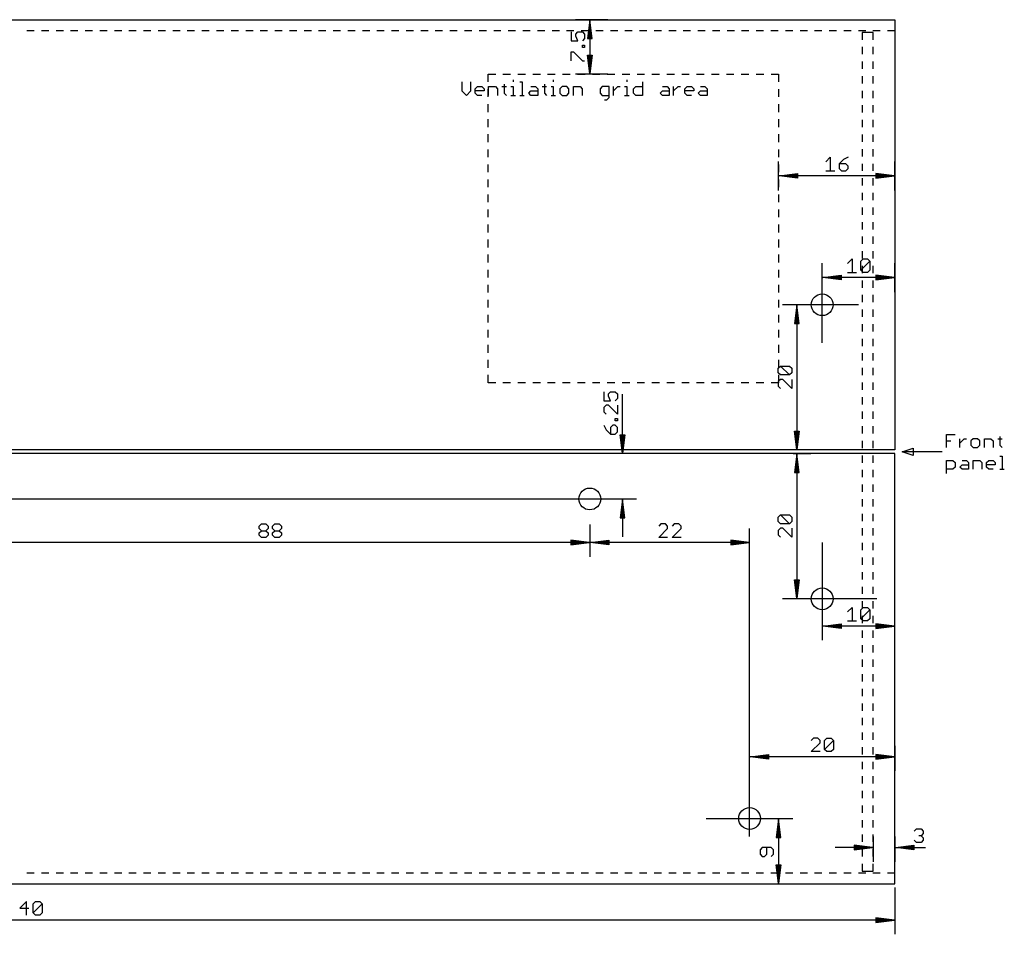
# Model space of a CAD drawing. Extents: x -279 to 630, y -428 to 126.
# Tile 2 of 14: x -145 to -10, y -7 to 119. Entities that reach past the tile are written whole.
import ezdxf

# ---------------------------------------------------------------- set-up
doc = ezdxf.new("R2010")
doc.units = 0
for name, color, linetype in [('114', 253, 'CONTINUOUS'), ('20', 7, 'CONTINUOUS'), ('47', 140, 'CONTINUOUS')]:
    doc.layers.add(name, color=color, linetype=linetype)

msp = doc.modelspace()

# ---------------------------------------------------------------- linework, layer by layer
at = {"layer": '114'}
for p, q in [((-84.6118, 110.4254), (-84.6118, 109.1926)), ((-83.379, 109.1926), (-83.379, 110.4254)), ((-82.7703, 109.5008), (-82.4621, 109.809)), ((-82.4621, 109.809), (-81.8457, 109.809)), ((-81.8457, 109.809), (-81.5375, 109.5008)), ((-80.9287, 108.5762), (-80.9287, 109.809)), ((-80.9287, 109.809), (-80.0041, 109.809)), ((-80.0041, 109.809), (-79.6959, 109.5008)), ((-79.0871, 109.809), (-78.4707, 109.809)), ((-78.7789, 110.1172), (-78.7789, 108.8844)), ((-77.8594, 109.809), (-77.5512, 109.809)), ((-77.5512, 110.7336), (-77.5512, 110.4254)), ((-77.5512, 109.809), (-77.5512, 108.5762)), ((-76.6317, 110.4254), (-76.3235, 110.4254)), ((-76.3235, 110.4254), (-76.3235, 108.5762)), ((-75.0958, 109.809), (-74.4794, 109.809)), ((-74.4794, 109.809), (-74.1712, 109.5008)), ((-73.5624, 109.809), (-72.946, 109.809)), ((-73.2542, 110.1172), (-73.2542, 108.8844)), ((-72.3347, 109.809), (-72.0265, 109.809)), ((-72.0265, 110.7336), (-72.0265, 110.4254)), ((-72.0265, 109.809), (-72.0265, 108.5762)), ((-70.7988, 109.809), (-71.107, 109.5008)), ((-70.1824, 109.809), (-70.7988, 109.809)), ((-69.8742, 109.5008), (-70.1824, 109.809)), ((-69.2654, 108.5762), (-69.2654, 109.809)), ((-69.2654, 109.809), (-68.3408, 109.809)), ((-68.3408, 109.809), (-68.0326, 109.5008)), ((-65.2741, 109.809), (-65.5822, 109.5008)), ((-64.3495, 109.809), (-65.2741, 109.809)), ((-64.3495, 108.268), (-64.3495, 109.809)), ((-63.7407, 108.5762), (-63.7407, 109.809)), ((-63.7407, 109.1926), (-63.1243, 109.809)), ((-63.1243, 109.809), (-62.8161, 109.809)), ((-62.206, 109.809), (-61.8978, 109.809)), ((-61.8978, 110.7336), (-61.8978, 110.4254)), ((-61.8978, 109.809), (-61.8978, 108.5762)), ((-60.9783, 109.5008), (-60.6701, 109.809)), ((-60.6701, 109.809), (-59.7455, 109.809)), ((-59.7455, 110.4254), (-59.7455, 108.5762)), ((-56.987, 109.809), (-56.3706, 109.809)), ((-56.3706, 109.809), (-56.0624, 109.5008)), ((-55.4536, 108.5762), (-55.4536, 109.809)), ((-55.4536, 109.1926), (-54.8372, 109.809)), ((-54.8372, 109.809), (-54.529, 109.809)), ((-53.919, 109.5008), (-53.6108, 109.809)), ((-53.6108, 109.809), (-52.9944, 109.809)), ((-52.9944, 109.809), (-52.6862, 109.5008)), ((-51.7692, 109.809), (-51.1528, 109.809)), ((-51.1528, 109.809), (-50.8446, 109.5008)), ((-84.6118, 109.1926), (-83.9954, 108.5762)), ((-83.9954, 108.5762), (-83.379, 109.1926)), ((-82.7703, 108.8844), (-82.7703, 109.5008)), ((-81.5375, 109.1926), (-82.7703, 109.1926)), ((-82.4621, 108.5762), (-82.7703, 108.8844)), ((-81.8457, 108.5762), (-82.4621, 108.5762)), ((-81.5375, 109.5008), (-81.5375, 109.1926)), ((-79.6959, 109.5008), (-79.6959, 108.5762)), ((-78.7789, 108.8844), (-78.4707, 108.5762)), ((-77.8594, 108.5762), (-77.243, 108.5762)), ((-76.6317, 108.5762), (-76.0153, 108.5762)), ((-75.404, 108.8844), (-75.0958, 109.1926)), ((-75.0958, 108.5762), (-75.404, 108.8844)), ((-75.0958, 109.1926), (-74.1712, 109.1926)), ((-74.1712, 108.5762), (-75.0958, 108.5762)), ((-74.1712, 109.5008), (-74.1712, 108.5762)), ((-73.2542, 108.8844), (-72.946, 108.5762)), ((-72.3347, 108.5762), (-71.7183, 108.5762)), ((-71.107, 109.5008), (-71.107, 108.8844)), ((-71.107, 108.8844), (-70.7988, 108.5762)), ((-70.7988, 108.5762), (-70.1824, 108.5762)), ((-70.1824, 108.5762), (-69.8742, 108.8844)), ((-69.8742, 108.8844), (-69.8742, 109.5008)), ((-68.0326, 109.5008), (-68.0326, 108.5762)), ((-65.5822, 109.5008), (-65.5822, 108.8844)), ((-65.5822, 108.8844), (-65.2741, 108.5762)), ((-65.2741, 108.5762), (-64.3495, 108.5762)), ((-62.206, 108.5762), (-61.5896, 108.5762)), ((-60.9783, 108.8844), (-60.9783, 109.5008)), ((-60.6701, 108.5762), (-60.9783, 108.8844)), ((-59.7455, 108.5762), (-60.6701, 108.5762)), ((-57.2952, 108.8844), (-56.987, 109.1926)), ((-56.987, 108.5762), (-57.2952, 108.8844)), ((-56.987, 109.1926), (-56.0624, 109.1926)), ((-56.0624, 108.5762), (-56.987, 108.5762)), ((-56.0624, 109.5008), (-56.0624, 108.5762)), ((-53.919, 108.8844), (-53.919, 109.5008)), ((-52.6862, 109.1926), (-53.919, 109.1926)), ((-53.6108, 108.5762), (-53.919, 108.8844)), ((-52.9944, 108.5762), (-53.6108, 108.5762)), ((-52.6862, 109.5008), (-52.6862, 109.1926)), ((-52.0774, 108.8844), (-51.7692, 109.1926)), ((-51.7692, 108.5762), (-52.0774, 108.8844)), ((-51.7692, 109.1926), (-50.8446, 109.1926)), ((-50.8446, 108.5762), (-51.7692, 108.5762)), ((-50.8446, 109.5008), (-50.8446, 108.5762)), ((-64.9659, 107.9598), (-64.6577, 107.9598)), ((-64.6577, 107.9598), (-64.3495, 108.268)), ((-17.8984, 60.1016), (-17.8984, 61.8999)), ((-17.8984, 61.8999), (-16.6995, 61.8999)), ((-17.8984, 61.0008), (-17.299, 61.0008)), ((-16.0568, 60.1016), (-16.0568, 61.3005)), ((-16.0568, 60.701), (-15.4574, 61.3005)), ((-15.4574, 61.3005), (-15.1577, 61.3005)), ((-14.2225, 61.3005), (-14.5222, 61.0008)), ((-14.5222, 61.0008), (-14.5222, 60.4013)), ((-13.623, 61.3005), (-14.2225, 61.3005)), ((-13.3233, 61.0008), (-13.623, 61.3005)), ((-13.3233, 60.4013), (-13.3233, 61.0008)), ((-12.6806, 60.1016), (-12.6806, 61.3005)), ((-12.6806, 61.3005), (-11.7814, 61.3005)), ((-11.7814, 61.3005), (-11.4817, 61.0008)), ((-11.4817, 61.0008), (-11.4817, 60.1016)), ((-10.839, 61.3005), (-10.2396, 61.3005)), ((-10.5393, 61.6002), (-10.5393, 60.4013)), ((-24, 59.5), (-22.5, 60)), ((-22.5, 60), (-22.5, 59)), ((-14.5222, 60.4013), (-14.2225, 60.1016)), ((-14.2225, 60.1016), (-13.623, 60.1016)), ((-13.623, 60.1016), (-13.3233, 60.4013)), ((-10.5393, 60.4013), (-10.2396, 60.1016)), ((-18.5, 59.5), (-24, 59.5)), ((-22.5, 59), (-24, 59.5)), ((-17.8984, 56.5022), (-17.8984, 58.3005)), ((-17.8984, 58.3005), (-16.9992, 58.3005)), ((-16.9992, 58.3005), (-16.6995, 58.0008)), ((-15.7571, 58.3005), (-15.1577, 58.3005)), ((-15.1577, 58.3005), (-14.8579, 58.0008)), ((-14.2153, 57.1016), (-14.2153, 58.3005)), ((-14.2153, 58.3005), (-13.3161, 58.3005)), ((-13.3161, 58.3005), (-13.0164, 58.0008)), ((-12.3737, 58.0008), (-12.074, 58.3005)), ((-12.074, 58.3005), (-11.4745, 58.3005)), ((-11.4745, 58.3005), (-11.1748, 58.0008)), ((-10.5321, 58.8999), (-10.2324, 58.8999)), ((-10.2324, 58.8999), (-10.2324, 57.1016)), ((-16.9992, 57.1016), (-17.8984, 57.1016)), ((-16.6995, 57.4013), (-16.9992, 57.1016)), ((-16.6995, 58.0008), (-16.6995, 57.4013)), ((-16.0568, 57.4013), (-15.7571, 57.701)), ((-15.7571, 57.1016), (-16.0568, 57.4013)), ((-15.7571, 57.701), (-14.8579, 57.701)), ((-14.8579, 57.1016), (-15.7571, 57.1016)), ((-14.8579, 58.0008), (-14.8579, 57.1016)), ((-13.0164, 58.0008), (-13.0164, 57.1016)), ((-12.3737, 57.4013), (-12.3737, 58.0008)), ((-11.1748, 57.701), (-12.3737, 57.701)), ((-12.074, 57.1016), (-12.3737, 57.4013)), ((-11.4745, 57.1016), (-12.074, 57.1016)), ((-11.1748, 58.0008), (-11.1748, 57.701)), ((-10.5321, 57.1016), (-9.9327, 57.1016))]:
    msp.add_line(p, q, dxfattribs=at)
at = {"layer": '20'}
for p, q in [((-265, 119), (-25, 119)), ((-25, 119), (-25, 117.5)), ((-144.5, 117.5), (-143.4917, 117.5)), ((-142.4917, 117.5), (-141.4833, 117.5)), ((-140.4833, 117.5), (-139.475, 117.5)), ((-138.475, 117.5), (-137.4667, 117.5)), ((-136.4667, 117.5), (-135.4583, 117.5)), ((-134.4583, 117.5), (-133.45, 117.5)), ((-132.45, 117.5), (-131.4417, 117.5)), ((-130.4417, 117.5), (-129.4333, 117.5)), ((-128.4333, 117.5), (-127.425, 117.5)), ((-126.425, 117.5), (-125.4167, 117.5)), ((-124.4167, 117.5), (-123.4083, 117.5)), ((-122.4083, 117.5), (-121.4, 117.5)), ((-120.4, 117.5), (-119.3917, 117.5)), ((-118.3917, 117.5), (-117.3833, 117.5)), ((-116.3833, 117.5), (-115.375, 117.5)), ((-114.375, 117.5), (-113.3667, 117.5)), ((-112.3667, 117.5), (-111.3583, 117.5)), ((-110.3583, 117.5), (-109.35, 117.5)), ((-108.35, 117.5), (-107.3417, 117.5)), ((-106.3417, 117.5), (-105.3333, 117.5)), ((-104.3333, 117.5), (-103.325, 117.5)), ((-102.325, 117.5), (-101.3167, 117.5)), ((-100.3167, 117.5), (-99.3083, 117.5)), ((-98.3083, 117.5), (-97.3, 117.5)), ((-96.3, 117.5), (-95.2917, 117.5)), ((-94.2917, 117.5), (-93.2833, 117.5)), ((-92.2833, 117.5), (-91.275, 117.5)), ((-90.275, 117.5), (-89.2667, 117.5)), ((-88.2667, 117.5), (-87.2583, 117.5)), ((-86.2583, 117.5), (-85.25, 117.5)), ((-84.25, 117.5), (-83.2417, 117.5)), ((-82.2417, 117.5), (-81.2333, 117.5)), ((-80.2333, 117.5), (-79.225, 117.5)), ((-78.225, 117.5), (-77.2167, 117.5)), ((-76.2167, 117.5), (-75.2083, 117.5)), ((-74.2083, 117.5), (-73.2, 117.5)), ((-72.2, 117.5), (-71.1917, 117.5)), ((-70.1917, 117.5), (-69.1833, 117.5)), ((-68.1833, 117.5), (-67.175, 117.5)), ((-66.175, 117.5), (-65.1667, 117.5)), ((-64.1667, 117.5), (-63.1583, 117.5)), ((-62.1583, 117.5), (-61.15, 117.5)), ((-60.15, 117.5), (-59.1417, 117.5)), ((-58.1417, 117.5), (-57.1333, 117.5)), ((-56.1333, 117.5), (-55.125, 117.5)), ((-54.125, 117.5), (-53.1167, 117.5)), ((-52.1167, 117.5), (-51.1083, 117.5)), ((-50.1083, 117.5), (-49.1, 117.5)), ((-48.1, 117.5), (-47.0917, 117.5)), ((-46.0917, 117.5), (-45.0833, 117.5)), ((-44.0833, 117.5), (-43.075, 117.5)), ((-42.075, 117.5), (-41.0667, 117.5)), ((-40.0667, 117.5), (-39.0583, 117.5)), ((-38.0583, 117.5), (-37.05, 117.5)), ((-36.05, 117.5), (-35.0417, 117.5)), ((-34.0417, 117.5), (-33.0333, 117.5)), ((-32.0333, 117.5), (-31.025, 117.5)), ((-30.025, 117.5), (-29.0167, 117.5)), ((-28, 117.25), (-29.5, 117.25)), ((-29.5, 117.25), (-29.5, 116.2414)), ((-28.0167, 117.5), (-27.0083, 117.5)), ((-28, 116.2414), (-28, 117.25)), ((-26.0083, 117.5), (-25, 117.5)), ((-25, 117.5), (-25, 59.75)), ((-29.5, 115.2414), (-29.5, 114.2328)), ((-28, 114.2328), (-28, 115.2414)), ((-29.5, 113.2328), (-29.5, 112.2241)), ((-28, 112.2241), (-28, 113.2328)), ((-81, 110.4286), (-81, 111.5)), ((-81, 111.5), (-79.95, 111.5)), ((-78.95, 111.5), (-77.9, 111.5)), ((-76.9, 111.5), (-75.85, 111.5)), ((-74.85, 111.5), (-73.8, 111.5)), ((-72.8, 111.5), (-71.75, 111.5)), ((-70.75, 111.5), (-69.7, 111.5)), ((-68.7, 111.5), (-67.65, 111.5)), ((-66.65, 111.5), (-65.6, 111.5)), ((-64.6, 111.5), (-63.55, 111.5)), ((-62.55, 111.5), (-61.5, 111.5)), ((-60.5, 111.5), (-59.45, 111.5)), ((-58.45, 111.5), (-57.4, 111.5)), ((-56.4, 111.5), (-55.35, 111.5)), ((-54.35, 111.5), (-53.3, 111.5)), ((-52.3, 111.5), (-51.25, 111.5)), ((-50.25, 111.5), (-49.2, 111.5)), ((-48.2, 111.5), (-47.15, 111.5)), ((-46.15, 111.5), (-45.1, 111.5)), ((-44.1, 111.5), (-43.05, 111.5)), ((-42.05, 111.5), (-41, 111.5)), ((-41, 111.5), (-41, 110.4286)), ((-29.5, 111.2241), (-29.5, 110.2155)), ((-28, 110.2155), (-28, 111.2241)), ((-81, 108.3571), (-81, 109.4286)), ((-41, 109.4286), (-41, 108.3571)), ((-29.5, 109.2155), (-29.5, 108.2069)), ((-28, 108.2069), (-28, 109.2155)), ((-81, 106.2857), (-81, 107.3571)), ((-41, 107.3571), (-41, 106.2857)), ((-29.5, 107.2069), (-29.5, 106.1983)), ((-28, 106.1983), (-28, 107.2069)), ((-81, 104.2143), (-81, 105.2857)), ((-41, 105.2857), (-41, 104.2143)), ((-29.5, 105.1983), (-29.5, 104.1897)), ((-28, 104.1897), (-28, 105.1983)), ((-81, 102.1429), (-81, 103.2143)), ((-41, 103.2143), (-41, 102.1429)), ((-29.5, 103.1897), (-29.5, 102.181)), ((-28, 102.181), (-28, 103.1897)), ((-81, 100.0714), (-81, 101.1429)), ((-41, 101.1429), (-41, 100.0714)), ((-29.5, 101.181), (-29.5, 100.1724)), ((-28, 100.1724), (-28, 101.181)), ((-81, 98), (-81, 99.0714)), ((-41, 99.0714), (-41, 98)), ((-29.5, 99.1724), (-29.5, 98.1638)), ((-28, 98.1638), (-28, 99.1724)), ((-81, 95.9286), (-81, 97)), ((-41, 97), (-41, 95.9286)), ((-29.5, 97.1638), (-29.5, 96.1552)), ((-28, 96.1552), (-28, 97.1638)), ((-81, 93.8571), (-81, 94.9286)), ((-41, 94.9286), (-41, 93.8571)), ((-29.5, 95.1552), (-29.5, 94.1466)), ((-28, 94.1466), (-28, 95.1552)), ((-81, 91.7857), (-81, 92.8571)), ((-41, 92.8571), (-41, 91.7857)), ((-29.5, 93.1466), (-29.5, 92.1379)), ((-28, 92.1379), (-28, 93.1466)), ((-29.5, 91.1379), (-29.5, 90.1293)), ((-28, 90.1293), (-28, 91.1379)), ((-81, 89.7143), (-81, 90.7857)), ((-41, 90.7857), (-41, 89.7143)), ((-81, 87.6429), (-81, 88.7143)), ((-41, 88.7143), (-41, 87.6429)), ((-29.5, 89.1293), (-29.5, 88.1207)), ((-28, 88.1207), (-28, 89.1293)), ((-29.5, 87.1207), (-29.5, 86.1121)), ((-28, 86.1121), (-28, 87.1207)), ((-81, 85.5714), (-81, 86.6429)), ((-41, 86.6429), (-41, 85.5714)), ((-81, 83.5), (-81, 84.5714)), ((-41, 84.5714), (-41, 83.5)), ((-29.5, 85.1121), (-29.5, 84.1034)), ((-28, 84.1034), (-28, 85.1121)), ((-29.5, 83.1034), (-29.5, 82.0948)), ((-28, 82.0948), (-28, 83.1034)), ((-81, 81.4286), (-81, 82.5)), ((-41, 82.5), (-41, 81.4286)), ((-81, 79.3571), (-81, 80.4286)), ((-41, 80.4286), (-41, 79.3571)), ((-29.5, 81.0948), (-29.5, 80.0862)), ((-28, 80.0862), (-28, 81.0948)), ((-29.5, 79.0862), (-29.5, 78.0776)), ((-28, 78.0776), (-28, 79.0862)), ((-81, 77.2857), (-81, 78.3571)), ((-41, 78.3571), (-41, 77.2857)), ((-81, 75.2143), (-81, 76.2857)), ((-41, 76.2857), (-41, 75.2143)), ((-29.5, 77.0776), (-29.5, 76.069)), ((-28, 76.069), (-28, 77.0776)), ((-29.5, 75.069), (-29.5, 74.0603)), ((-28, 74.0603), (-28, 75.069)), ((-81, 73.1429), (-81, 74.2143)), ((-41, 74.2143), (-41, 73.1429)), ((-81, 71.0714), (-81, 72.1429)), ((-41, 72.1429), (-41, 71.0714)), ((-29.5, 73.0603), (-29.5, 72.0517)), ((-28, 72.0517), (-28, 73.0603)), ((-29.5, 71.0517), (-29.5, 70.0431)), ((-28, 70.0431), (-28, 71.0517)), ((-81, 69), (-81, 70.0714)), ((-41, 70.0714), (-41, 69)), ((-79.95, 69), (-81, 69)), ((-77.9, 69), (-78.95, 69)), ((-75.85, 69), (-76.9, 69)), ((-73.8, 69), (-74.85, 69)), ((-71.75, 69), (-72.8, 69)), ((-69.7, 69), (-70.75, 69)), ((-67.65, 69), (-68.7, 69)), ((-65.6, 69), (-66.65, 69)), ((-63.55, 69), (-64.6, 69)), ((-61.5, 69), (-62.55, 69)), ((-59.45, 69), (-60.5, 69)), ((-57.4, 69), (-58.45, 69)), ((-55.35, 69), (-56.4, 69)), ((-53.3, 69), (-54.35, 69)), ((-51.25, 69), (-52.3, 69)), ((-49.2, 69), (-50.25, 69)), ((-47.15, 69), (-48.2, 69)), ((-45.1, 69), (-46.15, 69)), ((-43.05, 69), (-44.1, 69)), ((-41, 69), (-42.05, 69)), ((-29.5, 69.0431), (-29.5, 68.0345)), ((-28, 68.0345), (-28, 69.0431)), ((-29.5, 67.0345), (-29.5, 66.0259)), ((-28, 66.0259), (-28, 67.0345)), ((-29.5, 65.0259), (-29.5, 64.0172)), ((-28, 64.0172), (-28, 65.0259)), ((-29.5, 63.0172), (-29.5, 62.0086)), ((-28, 62.0086), (-28, 63.0172)), ((-29.5, 61.0086), (-29.5, 60)), ((-28, 60), (-28, 61.0086)), ((-25, 59.75), (-265, 59.75)), ((-25, 59.25), (-265, 59.25)), ((-29.5, 59), (-29.5, 57.9914)), ((-28, 57.9914), (-28, 59)), ((-25, 1.5), (-25, 59.25)), ((-29.5, 56.9914), (-29.5, 55.9828)), ((-28, 55.9828), (-28, 56.9914)), ((-29.5, 54.9828), (-29.5, 53.9741)), ((-28, 53.9741), (-28, 54.9828)), ((-29.5, 52.9741), (-29.5, 51.9655)), ((-28, 51.9655), (-28, 52.9741)), ((-29.5, 50.9655), (-29.5, 49.9569)), ((-28, 49.9569), (-28, 50.9655)), ((-29.5, 48.9569), (-29.5, 47.9483)), ((-28, 47.9483), (-28, 48.9569)), ((-29.5, 46.9483), (-29.5, 45.9397)), ((-28, 45.9397), (-28, 46.9483)), ((-29.5, 44.9397), (-29.5, 43.931)), ((-28, 43.931), (-28, 44.9397)), ((-29.5, 42.931), (-29.5, 41.9224)), ((-28, 41.9224), (-28, 42.931)), ((-29.5, 40.9224), (-29.5, 39.9138)), ((-28, 39.9138), (-28, 40.9224)), ((-29.5, 38.9138), (-29.5, 37.9052)), ((-28, 37.9052), (-28, 38.9138)), ((-29.5, 36.9052), (-29.5, 35.8966)), ((-28, 35.8966), (-28, 36.9052)), ((-29.5, 34.8966), (-29.5, 33.8879)), ((-28, 33.8879), (-28, 34.8966)), ((-29.5, 32.8879), (-29.5, 31.8793)), ((-28, 31.8793), (-28, 32.8879)), ((-29.5, 30.8793), (-29.5, 29.8707)), ((-28, 29.8707), (-28, 30.8793)), ((-29.5, 28.8707), (-29.5, 27.8621)), ((-28, 27.8621), (-28, 28.8707)), ((-29.5, 26.8621), (-29.5, 25.8534)), ((-28, 25.8534), (-28, 26.8621)), ((-29.5, 24.8534), (-29.5, 23.8448)), ((-28, 23.8448), (-28, 24.8534)), ((-29.5, 22.8448), (-29.5, 21.8362)), ((-28, 21.8362), (-28, 22.8448)), ((-29.5, 20.8362), (-29.5, 19.8276)), ((-28, 19.8276), (-28, 20.8362)), ((-29.5, 18.8276), (-29.5, 17.819)), ((-28, 17.819), (-28, 18.8276)), ((-29.5, 16.819), (-29.5, 15.8103)), ((-28, 15.8103), (-28, 16.819)), ((-29.5, 14.8103), (-29.5, 13.8017)), ((-28, 13.8017), (-28, 14.8103)), ((-29.5, 12.8017), (-29.5, 11.7931)), ((-28, 11.7931), (-28, 12.8017)), ((-29.5, 10.7931), (-29.5, 9.7845)), ((-28, 9.7845), (-28, 10.7931)), ((-29.5, 8.7845), (-29.5, 7.7759)), ((-28, 7.7759), (-28, 8.7845)), ((-29.5, 6.7759), (-29.5, 5.7672)), ((-28, 5.7672), (-28, 6.7759)), ((-29.5, 4.7672), (-29.5, 3.7586)), ((-28, 3.7586), (-28, 4.7672)), ((-29.5, 2.7586), (-29.5, 1.75)), ((-28, 1.75), (-28, 2.7586)), ((-144.5, 1.5), (-143.4917, 1.5)), ((-142.4917, 1.5), (-141.4833, 1.5)), ((-140.4833, 1.5), (-139.475, 1.5)), ((-138.475, 1.5), (-137.4667, 1.5)), ((-136.4667, 1.5), (-135.4583, 1.5)), ((-134.4583, 1.5), (-133.45, 1.5)), ((-132.45, 1.5), (-131.4417, 1.5)), ((-130.4417, 1.5), (-129.4333, 1.5)), ((-128.4333, 1.5), (-127.425, 1.5)), ((-126.425, 1.5), (-125.4167, 1.5)), ((-124.4167, 1.5), (-123.4083, 1.5)), ((-122.4083, 1.5), (-121.4, 1.5)), ((-120.4, 1.5), (-119.3917, 1.5)), ((-118.3917, 1.5), (-117.3833, 1.5)), ((-116.3833, 1.5), (-115.375, 1.5)), ((-114.375, 1.5), (-113.3667, 1.5)), ((-112.3667, 1.5), (-111.3583, 1.5)), ((-110.3583, 1.5), (-109.35, 1.5)), ((-108.35, 1.5), (-107.3417, 1.5)), ((-106.3417, 1.5), (-105.3333, 1.5)), ((-104.3333, 1.5), (-103.325, 1.5)), ((-102.325, 1.5), (-101.3167, 1.5)), ((-100.3167, 1.5), (-99.3083, 1.5)), ((-98.3083, 1.5), (-97.3, 1.5)), ((-96.3, 1.5), (-95.2917, 1.5)), ((-94.2917, 1.5), (-93.2833, 1.5)), ((-92.2833, 1.5), (-91.275, 1.5)), ((-90.275, 1.5), (-89.2667, 1.5)), ((-88.2667, 1.5), (-87.2583, 1.5)), ((-86.2583, 1.5), (-85.25, 1.5)), ((-84.25, 1.5), (-83.2417, 1.5)), ((-82.2417, 1.5), (-81.2333, 1.5)), ((-80.2333, 1.5), (-79.225, 1.5)), ((-78.225, 1.5), (-77.2167, 1.5)), ((-76.2167, 1.5), (-75.2083, 1.5)), ((-74.2083, 1.5), (-73.2, 1.5)), ((-72.2, 1.5), (-71.1917, 1.5)), ((-70.1917, 1.5), (-69.1833, 1.5)), ((-68.1833, 1.5), (-67.175, 1.5)), ((-66.175, 1.5), (-65.1667, 1.5)), ((-64.1667, 1.5), (-63.1583, 1.5)), ((-62.1583, 1.5), (-61.15, 1.5)), ((-60.15, 1.5), (-59.1417, 1.5)), ((-58.1417, 1.5), (-57.1333, 1.5)), ((-56.1333, 1.5), (-55.125, 1.5)), ((-54.125, 1.5), (-53.1167, 1.5)), ((-52.1167, 1.5), (-51.1083, 1.5)), ((-50.1083, 1.5), (-49.1, 1.5)), ((-48.1, 1.5), (-47.0917, 1.5)), ((-46.0917, 1.5), (-45.0833, 1.5)), ((-44.0833, 1.5), (-43.075, 1.5)), ((-42.075, 1.5), (-41.0667, 1.5)), ((-40.0667, 1.5), (-39.0583, 1.5)), ((-38.0583, 1.5), (-37.05, 1.5)), ((-36.05, 1.5), (-35.0417, 1.5)), ((-34.0417, 1.5), (-33.0333, 1.5)), ((-32.0333, 1.5), (-31.025, 1.5)), ((-30.025, 1.5), (-29.0167, 1.5)), ((-29.5, 1.75), (-28, 1.75)), ((-28.0167, 1.5), (-27.0083, 1.5)), ((-26.0083, 1.5), (-25, 1.5)), ((-25, 0), (-25, 1.5)), ((-265, 0), (-25, 0))]:
    msp.add_line(p, q, dxfattribs=at)
for centre in [(-35, 79.75), (-67, 53), (-35, 39.25), (-45, 9)]:
    msp.add_circle(centre, 1.5, dxfattribs=at)
at = {"layer": '47'}
for p, q in [((-64.5, 119), (-68.95, 119)), ((-67, 118.935), (-67.3192, 116.4)), ((-67, 118.935), (-67.26, 116.4)), ((-67, 118.935), (-67.13, 116.4)), ((-67, 118.935), (-67, 111.565)), ((-66.6808, 116.4), (-67, 118.935)), ((-66.87, 116.4), (-67, 118.935)), ((-66.74, 116.4), (-67, 118.935)), ((-69.5554, 117.3309), (-69.5554, 116.0981)), ((-68.939, 117.0227), (-68.6308, 117.3309)), ((-68.939, 116.7145), (-68.939, 117.0227)), ((-68.6308, 116.0981), (-68.939, 116.7145)), ((-68.6308, 117.3309), (-68.0144, 117.3309)), ((-68.0144, 117.3309), (-67.7062, 117.0227)), ((-67.7062, 117.0227), (-67.7062, 116.4063)), ((-69.5554, 116.0981), (-68.6308, 116.0981)), ((-67.7062, 116.4063), (-68.0144, 116.0981)), ((-68.0144, 115.1773), (-68.0144, 115.4855)), ((-68.0144, 115.4855), (-67.7062, 115.4855)), ((-67.7062, 115.4855), (-67.7062, 115.1773)), ((-67.3192, 116.4), (-66.6808, 116.4)), ((-69.5554, 113.3357), (-69.5554, 114.5685)), ((-69.5554, 114.5685), (-69.2472, 114.5685)), ((-69.2472, 114.5685), (-68.0144, 113.3357)), ((-67.7062, 115.1773), (-68.0144, 115.1773)), ((-67, 111.565), (-67.3192, 114.1)), ((-67.3192, 114.1), (-66.6808, 114.1)), ((-67, 111.565), (-67.26, 114.1)), ((-67, 111.565), (-67.13, 114.1)), ((-66.6808, 114.1), (-67, 111.565)), ((-66.87, 114.1), (-67, 111.565)), ((-66.74, 114.1), (-67, 111.565)), ((-68.0144, 113.3357), (-67.7062, 113.3357)), ((-64.5, 111.5), (-68.95, 111.5)), ((-41, 95.5), (-41, 99.45)), ((-34.5171, 99.439), (-33.9007, 100.0554)), ((-33.9007, 100.0554), (-33.9007, 98.2062)), ((-32.0591, 99.7472), (-32.6755, 99.1308)), ((-32.6755, 99.1308), (-32.6755, 98.5144)), ((-31.7509, 99.1308), (-32.6755, 99.1308)), ((-31.4427, 100.0554), (-32.0591, 99.7472)), ((-31.4427, 98.8226), (-31.7509, 99.1308)), ((-25, 95.5), (-25, 99.45)), ((-40.935, 97.5), (-38.4, 97.8192)), ((-40.935, 97.5), (-38.4, 97.76)), ((-40.935, 97.5), (-38.4, 97.63)), ((-38.4, 97.8192), (-38.4, 97.1808)), ((-34.5171, 98.2062), (-33.2843, 98.2062)), ((-32.6755, 98.5144), (-32.3673, 98.2062)), ((-32.3673, 98.2062), (-31.7509, 98.2062)), ((-31.7509, 98.2062), (-31.4427, 98.5144)), ((-31.4427, 98.5144), (-31.4427, 98.8226)), ((-25.065, 97.5), (-27.6, 97.8192)), ((-27.6, 97.8192), (-27.6, 97.1808)), ((-25.065, 97.5), (-27.6, 97.76)), ((-25.065, 97.5), (-27.6, 97.63)), ((-25.065, 97.5), (-40.935, 97.5)), ((-38.4, 97.1808), (-40.935, 97.5)), ((-38.4, 97.37), (-40.935, 97.5)), ((-38.4, 97.24), (-40.935, 97.5)), ((-27.6, 97.1808), (-25.065, 97.5)), ((-27.6, 97.37), (-25.065, 97.5)), ((-27.6, 97.24), (-25.065, 97.5)), ((-35, 74.5), (-35, 85.45)), ((-31.5171, 85.439), (-30.9007, 86.0554)), ((-30.9007, 86.0554), (-30.9007, 84.2062)), ((-29.6755, 85.7472), (-29.3673, 86.0554)), ((-29.6755, 84.5144), (-29.6755, 85.7472)), ((-29.6755, 84.5144), (-28.4427, 85.7472)), ((-29.3673, 86.0554), (-28.7509, 86.0554)), ((-28.7509, 86.0554), (-28.4427, 85.7472)), ((-28.4427, 85.7472), (-28.4427, 84.5144)), ((-25, 81.5), (-25, 85.45)), ((-31.5171, 84.2062), (-30.2843, 84.2062)), ((-29.3673, 84.2062), (-29.6755, 84.5144)), ((-28.7509, 84.2062), (-29.3673, 84.2062)), ((-28.4427, 84.5144), (-28.7509, 84.2062)), ((-34.935, 83.5), (-32.4, 83.8192)), ((-34.935, 83.5), (-32.4, 83.76)), ((-34.935, 83.5), (-32.4, 83.63)), ((-25.065, 83.5), (-34.935, 83.5)), ((-32.4, 83.1808), (-34.935, 83.5)), ((-32.4, 83.37), (-34.935, 83.5)), ((-32.4, 83.24), (-34.935, 83.5)), ((-32.4, 83.8192), (-32.4, 83.1808)), ((-25.065, 83.5), (-27.6, 83.8192)), ((-27.6, 83.8192), (-27.6, 83.1808)), ((-25.065, 83.5), (-27.6, 83.76)), ((-25.065, 83.5), (-27.6, 83.63)), ((-27.6, 83.1808), (-25.065, 83.5)), ((-27.6, 83.37), (-25.065, 83.5)), ((-27.6, 83.24), (-25.065, 83.5)), ((-30, 79.75), (-40.45, 79.75)), ((-38.5, 79.685), (-38.8192, 77.15)), ((-38.5, 79.685), (-38.76, 77.15)), ((-38.5, 79.685), (-38.63, 77.15)), ((-38.5, 79.685), (-38.5, 59.815)), ((-38.1808, 77.15), (-38.5, 79.685)), ((-38.37, 77.15), (-38.5, 79.685)), ((-38.24, 77.15), (-38.5, 79.685)), ((-38.8192, 77.15), (-38.1808, 77.15)), ((-41.0554, 70.9991), (-40.7472, 71.3073)), ((-41.0554, 70.3827), (-41.0554, 70.9991)), ((-40.7472, 71.3073), (-39.5144, 71.3073)), ((-39.5144, 70.0745), (-40.7472, 71.3073)), ((-39.5144, 71.3073), (-39.2062, 70.9991)), ((-39.2062, 70.9991), (-39.2062, 70.3827)), ((-40.7472, 70.0745), (-41.0554, 70.3827)), ((-40.7472, 69.4657), (-41.0554, 69.1575)), ((-41.0554, 69.1575), (-41.0554, 68.5411)), ((-39.5144, 70.0745), (-40.7472, 70.0745)), ((-40.439, 69.4657), (-40.7472, 69.4657)), ((-39.2062, 68.2329), (-40.439, 69.4657)), ((-39.2062, 70.3827), (-39.5144, 70.0745)), ((-39.2062, 69.4657), (-39.2062, 68.2329)), ((-41.0554, 68.5411), (-40.7472, 68.2329)), ((-65.0554, 67.7629), (-65.0554, 66.5301)), ((-65.0554, 66.5301), (-64.1308, 66.5301)), ((-64.439, 67.4547), (-64.1308, 67.7629)), ((-64.439, 67.1465), (-64.439, 67.4547)), ((-64.1308, 66.5301), (-64.439, 67.1465)), ((-64.1308, 67.7629), (-63.5144, 67.7629)), ((-63.5144, 67.7629), (-63.2062, 67.4547)), ((-63.2062, 66.8383), (-63.5144, 66.5301)), ((-63.2062, 67.4547), (-63.2062, 66.8383)), ((-62.5, 59.315), (-62.5, 67.4287)), ((-64.7472, 65.9213), (-65.0554, 65.6131)), ((-65.0554, 65.6131), (-65.0554, 64.9968)), ((-64.439, 65.9213), (-64.7472, 65.9213)), ((-63.2062, 64.6886), (-64.439, 65.9213)), ((-63.2062, 65.9213), (-63.2062, 64.6886)), ((-65.0554, 64.9968), (-64.7472, 64.6886)), ((-63.5144, 63.7678), (-63.5144, 64.076)), ((-63.5144, 64.076), (-63.2062, 64.076)), ((-63.2062, 63.7678), (-63.5144, 63.7678)), ((-63.2062, 64.076), (-63.2062, 63.7678)), ((-65.0554, 63.159), (-64.7472, 62.5426)), ((-64.7472, 62.5426), (-64.1308, 61.9262)), ((-63.8226, 63.159), (-64.1308, 62.8508)), ((-64.1308, 62.8508), (-64.1308, 61.9262)), ((-63.5144, 63.159), (-63.8226, 63.159)), ((-63.2062, 62.8508), (-63.5144, 63.159)), ((-63.2062, 62.2344), (-63.2062, 62.8508)), ((-64.1308, 61.9262), (-63.5144, 61.9262)), ((-63.5144, 61.9262), (-63.2062, 62.2344)), ((-62.5, 59.315), (-62.8192, 61.85)), ((-62.8192, 61.85), (-62.1808, 61.85)), ((-62.5, 59.315), (-62.76, 61.85)), ((-62.5, 59.315), (-62.63, 61.85)), ((-62.1808, 61.85), (-62.5, 59.315)), ((-62.37, 61.85), (-62.5, 59.315)), ((-62.24, 61.85), (-62.5, 59.315)), ((-38.5, 59.815), (-38.8192, 62.35)), ((-38.8192, 62.35), (-38.1808, 62.35)), ((-38.5, 59.815), (-38.76, 62.35)), ((-38.5, 59.815), (-38.63, 62.35)), ((-38.1808, 62.35), (-38.5, 59.815)), ((-38.37, 62.35), (-38.5, 59.815)), ((-38.24, 62.35), (-38.5, 59.815)), ((-38.5, 59.75), (-38.5, 59.75)), ((-60, 59.25), (-64.45, 59.25)), ((-39, 59.25), (-36.55, 59.25)), ((-38.5, 59.185), (-38.8192, 56.65)), ((-38.5, 59.185), (-38.76, 56.65)), ((-38.5, 59.185), (-38.63, 56.65)), ((-38.5, 59.185), (-38.5, 39.315)), ((-38.1808, 56.65), (-38.5, 59.185)), ((-38.37, 56.65), (-38.5, 59.185)), ((-38.24, 56.65), (-38.5, 59.185)), ((-38.8192, 56.65), (-38.1808, 56.65)), ((-246.5, 53), (-60.55, 53)), ((-62.5, 52.935), (-62.8192, 50.4)), ((-62.5, 52.935), (-62.76, 50.4)), ((-62.5, 52.935), (-62.63, 50.4)), ((-62.5, 52.935), (-62.5, 47.8)), ((-62.1808, 50.4), (-62.5, 52.935)), ((-62.37, 50.4), (-62.5, 52.935)), ((-62.24, 50.4), (-62.5, 52.935)), ((-62.8192, 50.4), (-62.1808, 50.4)), ((-41.0554, 50.4991), (-40.7472, 50.8073)), ((-41.0554, 49.8827), (-41.0554, 50.4991)), ((-40.7472, 50.8073), (-39.5144, 50.8073)), ((-39.5144, 49.5745), (-40.7472, 50.8073)), ((-39.5144, 50.8073), (-39.2062, 50.4991)), ((-39.2062, 50.4991), (-39.2062, 49.8827)), ((-112.5171, 49.2472), (-112.2089, 49.5554)), ((-112.5171, 48.939), (-112.5171, 49.2472)), ((-112.2089, 48.6308), (-112.5171, 48.939)), ((-112.2089, 49.5554), (-111.5925, 49.5554)), ((-111.5925, 49.5554), (-111.2843, 49.2472)), ((-111.2843, 48.939), (-111.5925, 48.6308)), ((-111.2843, 49.2472), (-111.2843, 48.939)), ((-110.6755, 49.2472), (-110.3673, 49.5554)), ((-110.6755, 48.939), (-110.6755, 49.2472)), ((-110.3673, 48.6308), (-110.6755, 48.939)), ((-110.3673, 49.5554), (-109.7509, 49.5554)), ((-109.7509, 49.5554), (-109.4427, 49.2472)), ((-109.4427, 48.939), (-109.7509, 48.6308)), ((-109.4427, 49.2472), (-109.4427, 48.939)), ((-67, 49.5), (-67, 45.05)), ((-57.2089, 49.5554), (-57.5171, 49.2472)), ((-57.5171, 47.7062), (-56.2843, 48.939)), ((-56.5925, 49.5554), (-57.2089, 49.5554)), ((-56.2843, 49.2472), (-56.5925, 49.5554)), ((-56.2843, 48.939), (-56.2843, 49.2472)), ((-55.3673, 49.5554), (-55.6755, 49.2472)), ((-55.6755, 47.7062), (-54.4427, 48.939)), ((-54.7509, 49.5554), (-55.3673, 49.5554)), ((-54.4427, 49.2472), (-54.7509, 49.5554)), ((-54.4427, 48.939), (-54.4427, 49.2472)), ((-45, 17), (-45, 48.95)), ((-40.7472, 49.5745), (-41.0554, 49.8827)), ((-40.7472, 48.9657), (-41.0554, 48.6575)), ((-39.5144, 49.5745), (-40.7472, 49.5745)), ((-40.439, 48.9657), (-40.7472, 48.9657)), ((-39.2062, 47.7329), (-40.439, 48.9657)), ((-39.2062, 49.8827), (-39.5144, 49.5745)), ((-39.2062, 48.9657), (-39.2062, 47.7329)), ((-112.5171, 48.3226), (-112.2089, 48.6308)), ((-112.5171, 48.0144), (-112.5171, 48.3226)), ((-112.2089, 47.7062), (-112.5171, 48.0144)), ((-112.2089, 48.6308), (-111.5925, 48.6308)), ((-111.5925, 47.7062), (-112.2089, 47.7062)), ((-111.5925, 48.6308), (-111.2843, 48.3226)), ((-111.2843, 48.0144), (-111.5925, 47.7062)), ((-111.2843, 48.3226), (-111.2843, 48.0144)), ((-110.6755, 48.3226), (-110.3673, 48.6308)), ((-110.6755, 48.0144), (-110.6755, 48.3226)), ((-110.3673, 47.7062), (-110.6755, 48.0144)), ((-110.3673, 48.6308), (-109.7509, 48.6308)), ((-109.7509, 47.7062), (-110.3673, 47.7062)), ((-109.7509, 48.6308), (-109.4427, 48.3226)), ((-109.4427, 48.0144), (-109.7509, 47.7062)), ((-109.4427, 48.3226), (-109.4427, 48.0144)), ((-67, 48.5), (-67, 45.05)), ((-56.2843, 47.7062), (-57.5171, 47.7062)), ((-54.4427, 47.7062), (-55.6755, 47.7062)), ((-41.0554, 48.6575), (-41.0554, 48.0411)), ((-41.0554, 48.0411), (-40.7472, 47.7329)), ((-67.065, 47), (-154.935, 47)), ((-67.065, 47), (-69.6, 47.3192)), ((-69.6, 47.3192), (-69.6, 46.6808)), ((-67.065, 47), (-69.6, 47.26)), ((-67.065, 47), (-69.6, 47.13)), ((-69.6, 46.6808), (-67.065, 47)), ((-69.6, 46.87), (-67.065, 47)), ((-69.6, 46.74), (-67.065, 47)), ((-66.935, 47), (-64.4, 47.3192)), ((-66.935, 47), (-64.4, 47.26)), ((-66.935, 47), (-64.4, 47.13)), ((-45.065, 47), (-66.935, 47)), ((-64.4, 46.6808), (-66.935, 47)), ((-64.4, 46.87), (-66.935, 47)), ((-64.4, 46.74), (-66.935, 47)), ((-64.4, 47.3192), (-64.4, 46.6808)), ((-45.065, 47), (-47.6, 47.3192)), ((-47.6, 47.3192), (-47.6, 46.6808)), ((-45.065, 47), (-47.6, 47.26)), ((-45.065, 47), (-47.6, 47.13)), ((-47.6, 46.6808), (-45.065, 47)), ((-47.6, 46.87), (-45.065, 47)), ((-47.6, 46.74), (-45.065, 47)), ((-35, 47), (-35, 33.55)), ((-38.5, 39.315), (-38.8192, 41.85)), ((-38.8192, 41.85), (-38.1808, 41.85)), ((-38.5, 39.315), (-38.76, 41.85)), ((-38.5, 39.315), (-38.63, 41.85)), ((-38.1808, 41.85), (-38.5, 39.315)), ((-38.37, 41.85), (-38.5, 39.315)), ((-38.24, 41.85), (-38.5, 39.315)), ((-27.5, 39.25), (-40.45, 39.25)), ((-31.5171, 37.439), (-30.9007, 38.0554)), ((-30.9007, 38.0554), (-30.9007, 36.2062)), ((-29.6755, 37.7472), (-29.3673, 38.0554)), ((-29.3673, 38.0554), (-28.7509, 38.0554)), ((-28.7509, 38.0554), (-28.4427, 37.7472)), ((-29.6755, 36.5144), (-29.6755, 37.7472)), ((-29.6755, 36.5144), (-28.4427, 37.7472)), ((-28.4427, 37.7472), (-28.4427, 36.5144)), ((-25, 33.5), (-25, 37.45)), ((-34.935, 35.5), (-32.4, 35.8192)), ((-34.935, 35.5), (-32.4, 35.76)), ((-34.935, 35.5), (-32.4, 35.63)), ((-25.065, 35.5), (-34.935, 35.5)), ((-32.4, 35.1808), (-34.935, 35.5)), ((-32.4, 35.37), (-34.935, 35.5)), ((-32.4, 35.24), (-34.935, 35.5)), ((-32.4, 35.8192), (-32.4, 35.1808)), ((-31.5171, 36.2062), (-30.2843, 36.2062)), ((-29.3673, 36.2062), (-29.6755, 36.5144)), ((-28.7509, 36.2062), (-29.3673, 36.2062)), ((-28.4427, 36.5144), (-28.7509, 36.2062)), ((-25.065, 35.5), (-27.6, 35.8192)), ((-27.6, 35.8192), (-27.6, 35.1808)), ((-25.065, 35.5), (-27.6, 35.76)), ((-25.065, 35.5), (-27.6, 35.63)), ((-27.6, 35.1808), (-25.065, 35.5)), ((-27.6, 35.37), (-25.065, 35.5)), ((-27.6, 35.24), (-25.065, 35.5)), ((-45, 6.5), (-45, 19.45)), ((-36.2089, 20.0554), (-36.5171, 19.7472)), ((-36.5171, 18.2062), (-35.2843, 19.439)), ((-35.5925, 20.0554), (-36.2089, 20.0554)), ((-35.2843, 19.7472), (-35.5925, 20.0554)), ((-35.2843, 19.439), (-35.2843, 19.7472)), ((-34.6755, 19.7472), (-34.3673, 20.0554)), ((-34.6755, 18.5144), (-34.6755, 19.7472)), ((-34.6755, 18.5144), (-33.4427, 19.7472)), ((-34.3673, 20.0554), (-33.7509, 20.0554)), ((-33.7509, 20.0554), (-33.4427, 19.7472)), ((-33.4427, 19.7472), (-33.4427, 18.5144)), ((-25, 19), (-25, 15.55)), ((-44.935, 17.5), (-42.4, 17.8192)), ((-44.935, 17.5), (-42.4, 17.76)), ((-44.935, 17.5), (-42.4, 17.63)), ((-42.4, 17.8192), (-42.4, 17.1808)), ((-35.2843, 18.2062), (-36.5171, 18.2062)), ((-34.3673, 18.2062), (-34.6755, 18.5144)), ((-33.7509, 18.2062), (-34.3673, 18.2062)), ((-33.4427, 18.5144), (-33.7509, 18.2062)), ((-25.065, 17.5), (-27.6, 17.8192)), ((-27.6, 17.8192), (-27.6, 17.1808)), ((-25.065, 17.5), (-27.6, 17.76)), ((-25.065, 17.5), (-27.6, 17.63)), ((-25.065, 17.5), (-44.935, 17.5)), ((-42.4, 17.1808), (-44.935, 17.5)), ((-42.4, 17.37), (-44.935, 17.5)), ((-42.4, 17.24), (-44.935, 17.5)), ((-27.6, 17.1808), (-25.065, 17.5)), ((-27.6, 17.37), (-25.065, 17.5)), ((-27.6, 17.24), (-25.065, 17.5)), ((-51, 9), (-39.05, 9)), ((-41, 8.935), (-41.3192, 6.4)), ((-41, 8.935), (-41.26, 6.4)), ((-41, 8.935), (-41.13, 6.4)), ((-41, 8.935), (-41, 0.065)), ((-40.6808, 6.4), (-41, 8.935)), ((-40.87, 6.4), (-41, 8.935)), ((-40.74, 6.4), (-41, 8.935)), ((-22.3238, 7.2472), (-22.0156, 7.5554)), ((-22.0156, 7.5554), (-21.3992, 7.5554)), ((-21.3992, 7.5554), (-21.091, 7.2472)), ((-21.091, 6.939), (-21.3992, 6.6308)), ((-21.091, 7.2472), (-21.091, 6.939)), ((-41.3192, 6.4), (-40.6808, 6.4)), ((-28, 6.5), (-28, 3.05)), ((-25, 6.5), (-25, 3.05)), ((-22.0156, 5.7062), (-22.3238, 6.0144)), ((-21.3992, 5.7062), (-22.0156, 5.7062)), ((-21.3992, 6.6308), (-21.7074, 6.6308)), ((-21.3992, 6.6308), (-21.091, 6.3226)), ((-21.091, 6.0144), (-21.3992, 5.7062)), ((-21.091, 6.3226), (-21.091, 6.0144)), ((-43.2472, 5.0101), (-43.5554, 4.7019)), ((-43.5554, 4.7019), (-43.5554, 4.0855)), ((-43.5554, 4.0855), (-43.2472, 3.7773)), ((-42.0144, 5.0101), (-43.2472, 5.0101)), ((-42.939, 3.7773), (-42.6308, 4.0855)), ((-42.6308, 4.0855), (-42.6308, 5.0101)), ((-41.7062, 4.7019), (-42.0144, 5.0101)), ((-42.0144, 3.7773), (-41.7062, 4.0855)), ((-41.7062, 4.0855), (-41.7062, 4.7019)), ((-28.065, 5), (-33.2, 5)), ((-28.065, 5), (-30.6, 5.3192)), ((-30.6, 5.3192), (-30.6, 4.6808)), ((-28.065, 5), (-30.6, 5.26)), ((-28.065, 5), (-30.6, 5.13)), ((-30.6, 4.6808), (-28.065, 5)), ((-30.6, 4.87), (-28.065, 5)), ((-30.6, 4.74), (-28.065, 5)), ((-24.935, 5), (-22.4, 5.3192)), ((-24.935, 5), (-22.4, 5.26)), ((-24.935, 5), (-22.4, 5.13)), ((-24.935, 5), (-20.8023, 5)), ((-22.4, 4.6808), (-24.935, 5)), ((-22.4, 4.87), (-24.935, 5)), ((-22.4, 4.74), (-24.935, 5)), ((-22.4, 5.3192), (-22.4, 4.6808)), ((-43.2472, 3.7773), (-42.939, 3.7773)), ((-41, 0.065), (-41.3192, 2.6)), ((-41.3192, 2.6), (-40.6808, 2.6)), ((-41, 0.065), (-41.26, 2.6)), ((-41, 0.065), (-41.13, 2.6)), ((-40.6808, 2.6), (-41, 0.065)), ((-40.87, 2.6), (-41, 0.065)), ((-40.74, 2.6), (-41, 0.065)), ((-50, 0), (-39.05, 0)), ((-25, -0.5), (-25, -6.95)), ((-144.5498, -2.4446), (-145.4744, -3.3692)), ((-144.5498, -4.2938), (-144.5498, -2.4446)), ((-143.6328, -2.7528), (-143.3246, -2.4446)), ((-143.3246, -2.4446), (-142.7082, -2.4446)), ((-142.7082, -2.4446), (-142.4, -2.7528)), ((-145.4744, -3.3692), (-144.2416, -3.3692)), ((-143.6328, -3.9856), (-143.6328, -2.7528)), ((-143.6328, -3.9856), (-142.4, -2.7528)), ((-143.3246, -4.2938), (-143.6328, -3.9856)), ((-142.4, -3.9856), (-142.7082, -4.2938)), ((-142.4, -2.7528), (-142.4, -3.9856)), ((-25.065, -5), (-264.935, -5)), ((-142.7082, -4.2938), (-143.3246, -4.2938)), ((-25.065, -5), (-27.6, -4.6808)), ((-27.6, -4.6808), (-27.6, -5.3192)), ((-25.065, -5), (-27.6, -4.74)), ((-25.065, -5), (-27.6, -4.87)), ((-27.6, -5.3192), (-25.065, -5)), ((-27.6, -5.13), (-25.065, -5)), ((-27.6, -5.26), (-25.065, -5))]:
    msp.add_line(p, q, dxfattribs=at)

doc.saveas('drawing.dxf')
